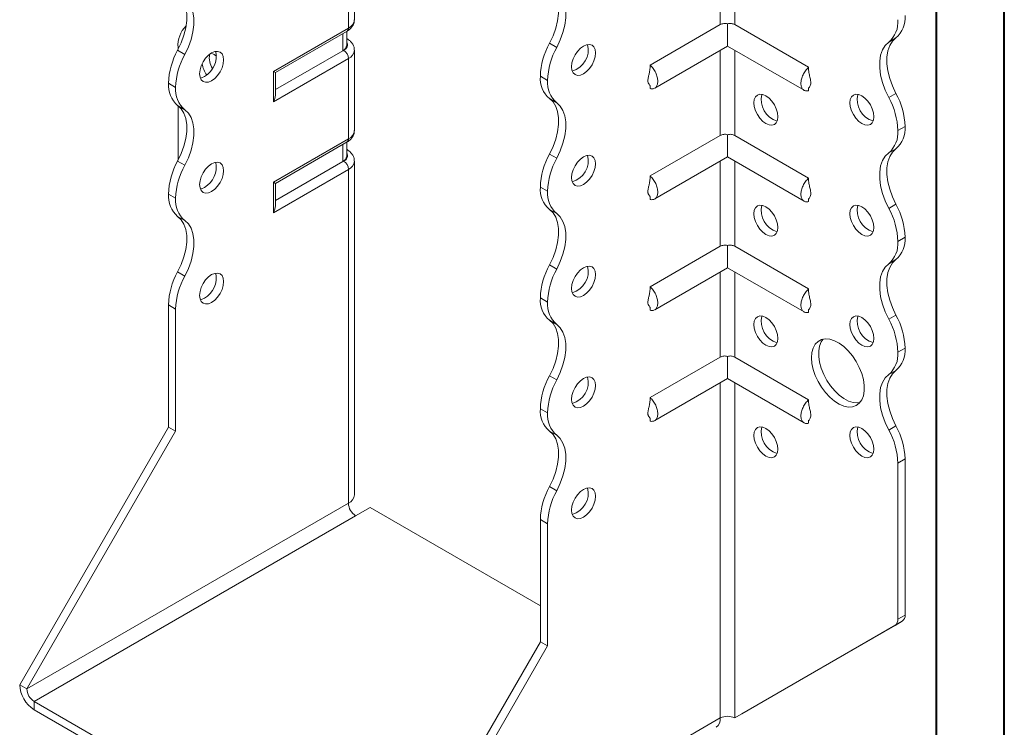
# Model space of a CAD drawing. Header units: millimetres. Extents: x 0 to 210, y 0 to 297.
# Tile 3 of 6: x 138 to 210, y 60 to 112. Entities that reach past the tile are written whole.
import ezdxf

# ---------------------------------------------------------------- set-up
doc = ezdxf.new("R2010")
doc.units = ezdxf.units.MM

msp = doc.modelspace()

# ---------------------------------------------------------------- linework, layer by layer
at = {"color": 7, "linetype": 'Continuous', "lineweight": 40}
for p, q in [((210.079, 0.215), (210.079, 297.215)), ((205.079, 5.215), (205.079, 292.215))]:
    msp.add_line(p, q, dxfattribs=at)
at = {"color": 7, "linetype": 'Continuous', "lineweight": 15}
for p, q in [((162.195, 111.697), (162.195, 117.617)), ((189.157, 117.615), (189.157, 111.339)), ((190.217, 111.339), (190.217, 117.615)), ((161.756, 111.085), (161.756, 117.005)), ((156.23, 107.895), (161.756, 111.085)), ((189.157, 111.339), (183.984, 108.353)), ((189.687, 111.393), (189.687, 109.756)), ((190.217, 111.339), (195.662, 108.196)), ((156.377, 107.81), (161.653, 110.856)), ((161.337, 109.414), (161.337, 110.674)), ((161.629, 109.822), (161.629, 110.843)), ((161.653, 110.293), (161.629, 110.306)), ((161.653, 110.293), (161.629, 110.304)), ((202.093, 110.356), (201.563, 110.05)), ((149.205, 109.655), (149.205, 109.515)), ((176.574, 109.968), (177.104, 109.662)), ((184.322, 106.659), (189.687, 109.756)), ((189.687, 109.756), (195.324, 106.502)), ((149.173, 109.454), (149.703, 109.148)), ((161.756, 108.839), (156.23, 105.649)), ((161.337, 109.414), (156.377, 106.55)), ((161.403, 109.452), (161.337, 109.414)), ((161.756, 102.919), (161.756, 108.839)), ((162.195, 103.532), (162.195, 109.452)), ((189.157, 109.45), (189.157, 103.174)), ((190.217, 103.174), (190.217, 109.45)), ((156.23, 105.649), (156.23, 107.895)), ((156.377, 106.142), (156.377, 107.81)), ((176.429, 107.23), (175.898, 107.536)), ((175.898, 107.536), (176.429, 107.23)), ((175.898, 107.536), (175.898, 107.536)), ((149.028, 106.718), (148.498, 107.024)), ((148.498, 107.023), (148.498, 107.024)), ((148.498, 107.023), (149.028, 106.717)), ((149.028, 106.717), (149.028, 106.718)), ((176.429, 107.23), (176.429, 107.23)), ((183.984, 106.848), (183.984, 106.625)), ((195.662, 106.685), (195.662, 106.468)), ((201.563, 105.967), (202.093, 106.273)), ((149.703, 105.066), (149.173, 105.372)), ((149.205, 105.349), (149.205, 101.35)), ((177.104, 105.579), (176.573, 105.885)), ((202.768, 103.842), (202.238, 103.535)), ((202.238, 103.535), (202.768, 103.841)), ((202.768, 103.842), (202.768, 103.841)), ((189.157, 103.174), (183.984, 100.188)), ((189.687, 103.228), (189.687, 101.591)), ((190.217, 103.174), (195.662, 100.031)), ((202.238, 103.535), (202.238, 103.535)), ((156.23, 99.729), (161.756, 102.919)), ((156.377, 99.645), (161.653, 102.691)), ((161.337, 101.248), (161.337, 102.508)), ((161.629, 101.656), (161.629, 102.677)), ((161.653, 102.128), (161.629, 102.141)), ((161.653, 102.128), (161.629, 102.139)), ((176.574, 101.802), (177.104, 101.496)), ((184.322, 98.493), (189.687, 101.591)), ((189.687, 101.591), (195.324, 98.336)), ((202.093, 102.19), (201.563, 101.884)), ((149.173, 101.289), (149.703, 100.983)), ((161.337, 101.248), (156.377, 98.385)), ((161.403, 101.286), (161.337, 101.248)), ((162.195, 76.688), (162.195, 101.286)), ((189.157, 101.284), (189.157, 95.008)), ((190.217, 95.008), (190.217, 101.284)), ((161.756, 100.674), (156.23, 97.484)), ((161.756, 76.076), (161.756, 100.674)), ((156.23, 97.484), (156.23, 99.729)), ((156.377, 97.977), (156.377, 99.645)), ((149.028, 98.553), (148.498, 98.859)), ((148.498, 98.858), (148.498, 98.859)), ((148.498, 98.858), (149.028, 98.552)), ((176.429, 99.065), (175.898, 99.371)), ((175.898, 99.371), (176.429, 99.064)), ((175.898, 99.371), (175.898, 99.371)), ((176.429, 99.064), (176.429, 99.065)), ((183.984, 98.683), (183.984, 98.46)), ((149.028, 98.552), (149.028, 98.553)), ((195.662, 98.52), (195.662, 98.302)), ((201.563, 97.801), (202.093, 98.107)), ((149.704, 96.901), (149.173, 97.207)), ((177.104, 97.414), (176.573, 97.72)), ((189.687, 95.063), (189.687, 93.425)), ((202.768, 95.677), (202.238, 95.371)), ((202.238, 95.37), (202.768, 95.676)), ((202.238, 95.371), (202.238, 95.37)), ((202.768, 95.677), (202.768, 95.676)), ((189.157, 95.008), (183.984, 92.022)), ((190.217, 95.008), (195.662, 91.865)), ((176.573, 93.637), (177.104, 93.33)), ((202.093, 94.025), (201.563, 93.719)), ((149.173, 93.124), (149.704, 92.818)), ((151.999, 92.975), (151.968, 93.028)), ((184.322, 90.328), (189.687, 93.425)), ((189.157, 93.119), (189.157, 86.843)), ((189.687, 93.425), (195.324, 90.171)), ((190.217, 86.843), (190.217, 93.119)), ((149.028, 90.387), (148.498, 90.693)), ((148.498, 81.691), (148.498, 90.693)), ((176.429, 90.9), (175.898, 91.206)), ((175.898, 91.205), (175.898, 91.206)), ((175.898, 91.205), (176.429, 90.899)), ((176.429, 90.899), (176.429, 90.9)), ((149.028, 81.384), (149.028, 90.387)), ((183.984, 90.517), (183.984, 90.294)), ((195.662, 90.354), (195.662, 90.137)), ((177.104, 89.248), (176.573, 89.555)), ((201.563, 89.635), (202.093, 89.942)), ((202.768, 87.512), (202.238, 87.205)), ((202.238, 87.204), (202.768, 87.51)), ((202.238, 87.205), (202.238, 87.204)), ((202.768, 87.512), (202.768, 87.51)), ((189.157, 86.843), (183.984, 83.857)), ((189.687, 86.897), (189.687, 85.26)), ((190.217, 86.843), (195.662, 83.7)), ((202.093, 85.86), (201.563, 85.553)), ((176.573, 85.471), (177.104, 85.165)), ((184.322, 82.163), (189.687, 85.26)), ((189.157, 84.954), (189.157, 60.258)), ((189.687, 85.26), (195.324, 82.005)), ((190.217, 60.258), (190.217, 84.954)), ((176.429, 82.735), (175.898, 83.041)), ((175.898, 83.041), (176.429, 82.734)), ((175.898, 83.041), (175.898, 83.041)), ((176.429, 82.734), (176.429, 82.735)), ((183.984, 82.352), (183.984, 82.129)), ((195.662, 82.189), (195.662, 81.972)), ((137.538, 62.707), (148.498, 81.691)), ((138.068, 62.401), (149.028, 81.384)), ((149.028, 81.384), (148.498, 81.691)), ((177.104, 81.083), (176.574, 81.389)), ((201.563, 81.47), (202.093, 81.776)), ((202.768, 79.346), (202.238, 79.04)), ((202.768, 79.346), (202.768, 67.844)), ((202.238, 79.04), (202.238, 67.538)), ((176.574, 77.306), (177.104, 77)), ((161.756, 76.076), (138.068, 62.401)), ((162.286, 75.157), (163.347, 75.769)), ((175.898, 68.524), (163.347, 75.769)), ((138.598, 61.482), (162.286, 75.157)), ((176.429, 74.569), (175.898, 74.875)), ((175.898, 65.873), (175.898, 74.875)), ((176.429, 65.566), (176.429, 74.569)), ((202.238, 67.538), (202.768, 67.844)), ((190.217, 60.258), (202.031, 67.08)), ((190.748, 60.564), (202.561, 67.386)), ((202.561, 67.386), (202.031, 67.08)), ((164.938, 46.889), (175.898, 65.873)), ((165.468, 46.583), (176.429, 65.566)), ((175.898, 65.873), (176.429, 65.566)), ((138.068, 62.401), (137.538, 62.707)), ((138.598, 61.482), (164.408, 46.583)), ((138.598, 61.482), (138.598, 60.87)), ((138.598, 60.87), (164.408, 45.97)), ((165.468, 46.583), (189.157, 60.258)), ((189.157, 60.258), (189.157, 60.258)), ((190.217, 60.258), (190.748, 60.564))]:
    msp.add_line(p, q, dxfattribs=at)
at = {"color": 7, "linetype": 'Continuous', "lineweight": 15, "flags": 128}
for points in [[(176.574, 109.968), (176.833, 110.513), (177.034, 111.067), (177.171, 111.617), (177.24, 112.146), (177.24, 112.642), (177.171, 113.092), (177.034, 113.483), (176.833, 113.805), (176.573, 114.051)], [(149.173, 113.538), (149.433, 113.292), (149.633, 112.97), (149.77, 112.579), (149.84, 112.129), (149.84, 111.633), (149.77, 111.103), (149.633, 110.554), (149.433, 110), (149.173, 109.454)], [(149.703, 109.148), (149.963, 109.693), (150.164, 110.248), (150.301, 110.797), (150.37, 111.327), (150.37, 111.823), (150.301, 112.273), (150.164, 112.664), (149.963, 112.986), (149.703, 113.232)], [(177.104, 109.662), (177.363, 110.207), (177.564, 110.761), (177.701, 111.31), (177.77, 111.84), (177.77, 112.336), (177.701, 112.786), (177.564, 113.177), (177.363, 113.499), (177.104, 113.745)], [(202.093, 110.356), (201.834, 110.11), (201.633, 109.788), (201.496, 109.397), (201.426, 108.947), (201.426, 108.451), (201.496, 107.922), (201.633, 107.372), (201.834, 106.818), (202.093, 106.273)], [(179.08, 109.762), (178.852, 109.595), (178.638, 109.37), (178.455, 109.102), (178.315, 108.809), (178.227, 108.512), (178.196, 108.231), (178.227, 107.984), (178.315, 107.789), (178.455, 107.658), (178.638, 107.602), (178.852, 107.623), (179.08, 107.72), (179.309, 107.887), (179.522, 108.112), (179.705, 108.38), (179.846, 108.672), (179.934, 108.97), (179.964, 109.251), (179.934, 109.498), (179.846, 109.693), (179.705, 109.823), (179.522, 109.88), (179.309, 109.859), (179.08, 109.762)], [(201.563, 105.967), (201.303, 106.512), (201.102, 107.066), (200.966, 107.615), (200.896, 108.145), (200.896, 108.641), (200.966, 109.09), (201.102, 109.482), (201.303, 109.804), (201.563, 110.05)], [(151.68, 109.249), (151.451, 109.082), (151.238, 108.857), (151.055, 108.589), (150.914, 108.296), (150.826, 107.999), (150.796, 107.718), (150.826, 107.471), (150.914, 107.276), (151.055, 107.145), (151.238, 107.089), (151.451, 107.11), (151.68, 107.207), (151.909, 107.374), (152.122, 107.599), (152.305, 107.867), (152.445, 108.159), (152.534, 108.457), (152.564, 108.738), (152.534, 108.985), (152.445, 109.18), (152.305, 109.31), (152.122, 109.367), (151.909, 109.346), (151.68, 109.249)], [(152.033, 109.022), (151.857, 109.145), (151.655, 109.234)], [(151.15, 107.513), (150.921, 107.416), (150.849, 107.401)], [(191.631, 105.576), (191.662, 105.823), (191.75, 106.018), (191.89, 106.148), (192.073, 106.205), (192.287, 106.184), (192.515, 106.086), (192.744, 105.92), (192.957, 105.694), (193.14, 105.427), (193.281, 105.134), (193.369, 104.837), (193.399, 104.555), (193.369, 104.309), (193.281, 104.113), (193.14, 103.983), (192.957, 103.927), (192.744, 103.948), (192.515, 104.045), (192.287, 104.212), (192.073, 104.437), (191.89, 104.705), (191.75, 104.997), (191.662, 105.294), (191.631, 105.576)], [(198.702, 105.577), (198.733, 105.823), (198.821, 106.019), (198.961, 106.149), (199.144, 106.205), (199.358, 106.184), (199.586, 106.087), (199.815, 105.92), (200.028, 105.695), (200.211, 105.427), (200.352, 105.135), (200.44, 104.838), (200.47, 104.556), (200.44, 104.309), (200.352, 104.114), (200.211, 103.984), (200.028, 103.927), (199.815, 103.948), (199.586, 104.046), (199.358, 104.213), (199.144, 104.438), (198.961, 104.705), (198.821, 104.998), (198.733, 105.295), (198.702, 105.577)], [(149.173, 105.372), (149.433, 105.127), (149.633, 104.804), (149.77, 104.413), (149.84, 103.964), (149.84, 103.468), (149.77, 102.938), (149.633, 102.389), (149.433, 101.834), (149.173, 101.289)], [(176.574, 101.802), (176.833, 102.347), (177.034, 102.902), (177.171, 103.451), (177.24, 103.981), (177.24, 104.477), (177.171, 104.926), (177.034, 105.317), (176.833, 105.64), (176.573, 105.885)], [(177.104, 101.496), (177.363, 102.041), (177.564, 102.596), (177.701, 103.145), (177.77, 103.675), (177.77, 104.171), (177.701, 104.62), (177.564, 105.011), (177.363, 105.334), (177.104, 105.579)], [(149.703, 100.983), (149.963, 101.528), (150.164, 102.083), (150.301, 102.632), (150.37, 103.161), (150.37, 103.658), (150.301, 104.107), (150.164, 104.498), (149.963, 104.821), (149.703, 105.066)], [(179.08, 101.596), (178.852, 101.429), (178.638, 101.204), (178.455, 100.936), (178.315, 100.644), (178.227, 100.347), (178.196, 100.065), (178.227, 99.818), (178.315, 99.623), (178.455, 99.493), (178.638, 99.436), (178.852, 99.457), (179.08, 99.555), (179.309, 99.722), (179.522, 99.947), (179.705, 100.215), (179.846, 100.507), (179.934, 100.804), (179.964, 101.086), (179.934, 101.332), (179.846, 101.528), (179.705, 101.658), (179.522, 101.714), (179.309, 101.693), (179.08, 101.596)], [(201.563, 97.801), (201.303, 98.346), (201.102, 98.901), (200.966, 99.45), (200.896, 99.979), (200.896, 100.476), (200.966, 100.925), (201.102, 101.316), (201.303, 101.639), (201.563, 101.884)], [(202.093, 102.19), (201.834, 101.945), (201.633, 101.622), (201.496, 101.231), (201.426, 100.782), (201.426, 100.286), (201.496, 99.756), (201.633, 99.207), (201.834, 98.652), (202.093, 98.107)], [(151.68, 101.083), (151.451, 100.916), (151.238, 100.691), (151.055, 100.423), (150.914, 100.131), (150.826, 99.834), (150.796, 99.552), (150.826, 99.305), (150.914, 99.11), (151.055, 98.98), (151.238, 98.923), (151.451, 98.945), (151.68, 99.042), (151.909, 99.209), (152.122, 99.434), (152.305, 99.702), (152.445, 99.994), (152.534, 100.291), (152.564, 100.573), (152.534, 100.82), (152.445, 101.015), (152.305, 101.145), (152.122, 101.202), (151.909, 101.18), (151.68, 101.083)], [(151.15, 99.348), (150.921, 99.251), (150.849, 99.235)], [(191.631, 97.411), (191.662, 97.657), (191.75, 97.852), (191.89, 97.983), (192.073, 98.039), (192.287, 98.018), (192.515, 97.921), (192.744, 97.754), (192.957, 97.529), (193.14, 97.261), (193.281, 96.969), (193.369, 96.672), (193.399, 96.39), (193.369, 96.143), (193.281, 95.948), (193.14, 95.818), (192.957, 95.761), (192.744, 95.782), (192.515, 95.88), (192.287, 96.046), (192.073, 96.271), (191.89, 96.539), (191.75, 96.832), (191.662, 97.129), (191.631, 97.411)], [(198.702, 97.411), (198.733, 97.658), (198.821, 97.853), (198.961, 97.983), (199.144, 98.04), (199.358, 98.019), (199.586, 97.922), (199.815, 97.755), (200.028, 97.53), (200.211, 97.262), (200.352, 96.969), (200.44, 96.672), (200.47, 96.391), (200.44, 96.144), (200.352, 95.949), (200.211, 95.818), (200.028, 95.762), (199.815, 95.783), (199.586, 95.88), (199.358, 96.047), (199.144, 96.272), (198.961, 96.54), (198.821, 96.832), (198.733, 97.13), (198.702, 97.411)], [(149.173, 97.207), (149.433, 96.961), (149.634, 96.639), (149.77, 96.248), (149.84, 95.798), (149.84, 95.302), (149.77, 94.773), (149.634, 94.224), (149.433, 93.669), (149.173, 93.124)], [(176.573, 93.637), (176.833, 94.182), (177.034, 94.736), (177.171, 95.285), (177.24, 95.815), (177.24, 96.311), (177.171, 96.761), (177.034, 97.152), (176.833, 97.474), (176.573, 97.72)], [(177.104, 93.33), (177.363, 93.876), (177.564, 94.43), (177.701, 94.979), (177.77, 95.509), (177.77, 96.005), (177.701, 96.455), (177.564, 96.846), (177.363, 97.168), (177.104, 97.414)], [(149.704, 92.818), (149.963, 93.363), (150.164, 93.917), (150.301, 94.467), (150.37, 94.996), (150.37, 95.492), (150.301, 95.942), (150.164, 96.333), (149.963, 96.655), (149.704, 96.901)], [(201.563, 89.635), (201.303, 90.181), (201.102, 90.735), (200.966, 91.284), (200.896, 91.814), (200.896, 92.31), (200.966, 92.76), (201.102, 93.151), (201.303, 93.473), (201.563, 93.719)], [(202.093, 94.025), (201.834, 93.78), (201.633, 93.457), (201.496, 93.066), (201.426, 92.616), (201.426, 92.12), (201.496, 91.591), (201.633, 91.041), (201.834, 90.487), (202.093, 89.942)], [(151.68, 92.918), (151.451, 92.751), (151.238, 92.526), (151.055, 92.258), (150.914, 91.966), (150.826, 91.668), (150.796, 91.387), (150.826, 91.14), (150.914, 90.945), (151.055, 90.815), (151.238, 90.758), (151.451, 90.779), (151.68, 90.876), (151.909, 91.043), (152.122, 91.268), (152.305, 91.536), (152.445, 91.829), (152.534, 92.126), (152.564, 92.407), (152.534, 92.654), (152.445, 92.849), (152.305, 92.98), (152.122, 93.036), (151.909, 93.015), (151.68, 92.918)], [(179.08, 93.431), (178.852, 93.264), (178.638, 93.039), (178.455, 92.771), (178.315, 92.478), (178.227, 92.181), (178.196, 91.9), (178.227, 91.653), (178.315, 91.458), (178.455, 91.327), (178.638, 91.271), (178.852, 91.292), (179.08, 91.389), (179.309, 91.556), (179.522, 91.781), (179.705, 92.049), (179.846, 92.342), (179.934, 92.639), (179.964, 92.92), (179.934, 93.167), (179.846, 93.362), (179.705, 93.493), (179.522, 93.549), (179.309, 93.528), (179.08, 93.431)], [(151.15, 91.183), (150.921, 91.085), (150.849, 91.07)], [(176.573, 85.471), (176.833, 86.016), (177.034, 86.571), (177.171, 87.12), (177.24, 87.65), (177.24, 88.146), (177.171, 88.595), (177.034, 88.987), (176.833, 89.309), (176.573, 89.555)], [(177.104, 85.165), (177.363, 85.71), (177.564, 86.265), (177.701, 86.814), (177.77, 87.344), (177.77, 87.84), (177.701, 88.289), (177.564, 88.68), (177.363, 89.003), (177.104, 89.248)], [(191.631, 89.245), (191.662, 89.492), (191.75, 89.687), (191.89, 89.817), (192.073, 89.874), (192.287, 89.853), (192.515, 89.756), (192.744, 89.589), (192.957, 89.364), (193.14, 89.096), (193.281, 88.803), (193.369, 88.506), (193.399, 88.225), (193.369, 87.978), (193.281, 87.783), (193.14, 87.652), (192.957, 87.596), (192.744, 87.617), (192.515, 87.714), (192.287, 87.881), (192.073, 88.106), (191.89, 88.374), (191.75, 88.666), (191.662, 88.964), (191.631, 89.245)], [(198.702, 89.246), (198.733, 89.493), (198.821, 89.688), (198.961, 89.818), (199.144, 89.875), (199.358, 89.853), (199.586, 89.756), (199.815, 89.589), (200.028, 89.364), (200.211, 89.096), (200.352, 88.804), (200.44, 88.507), (200.47, 88.225), (200.44, 87.978), (200.352, 87.783), (200.211, 87.653), (200.028, 87.596), (199.815, 87.618), (199.586, 87.715), (199.358, 87.882), (199.144, 88.107), (198.961, 88.375), (198.821, 88.667), (198.733, 88.964), (198.702, 89.246)], [(195.874, 86.796), (195.905, 87.179), (195.998, 87.513), (196.149, 87.789), (196.354, 87.996), (196.606, 88.129), (196.897, 88.183), (197.218, 88.156), (197.558, 88.049), (197.906, 87.866), (198.251, 87.613), (198.583, 87.297), (198.89, 86.929), (199.162, 86.521), (199.392, 86.085), (199.571, 85.636), (199.693, 85.189), (199.755, 84.757), (199.755, 84.354), (199.693, 83.994), (199.571, 83.688), (199.392, 83.445), (199.162, 83.275), (198.89, 83.181), (198.583, 83.167), (198.251, 83.234), (197.906, 83.38), (197.558, 83.599), (197.218, 83.885), (196.897, 84.228), (196.606, 84.618), (196.354, 85.041), (196.149, 85.485), (195.998, 85.935), (195.905, 86.377), (195.874, 86.796)], [(196.735, 88.163), (196.597, 87.965), (196.474, 87.659), (196.412, 87.299), (196.412, 86.896), (196.474, 86.464), (196.597, 86.017), (196.776, 85.568), (197.005, 85.132), (197.278, 84.724), (197.585, 84.356), (197.916, 84.04), (198.262, 83.787), (198.61, 83.604), (198.95, 83.497), (199.27, 83.47), (199.433, 83.489)], [(202.093, 85.86), (201.834, 85.614), (201.633, 85.292), (201.496, 84.9), (201.426, 84.451), (201.426, 83.955), (201.496, 83.425), (201.633, 82.876), (201.834, 82.321), (202.093, 81.776)], [(179.08, 85.265), (178.852, 85.098), (178.638, 84.873), (178.455, 84.606), (178.315, 84.313), (178.227, 84.016), (178.196, 83.734), (178.227, 83.488), (178.315, 83.292), (178.455, 83.162), (178.638, 83.106), (178.852, 83.127), (179.08, 83.224), (179.309, 83.391), (179.522, 83.616), (179.705, 83.884), (179.846, 84.176), (179.934, 84.473), (179.964, 84.755), (179.934, 85.002), (179.846, 85.197), (179.705, 85.327), (179.522, 85.384), (179.309, 85.363), (179.08, 85.265)], [(201.563, 81.47), (201.303, 82.015), (201.102, 82.57), (200.966, 83.119), (200.896, 83.649), (200.896, 84.145), (200.966, 84.594), (201.102, 84.985), (201.303, 85.308), (201.563, 85.553)], [(176.574, 77.306), (176.833, 77.851), (177.034, 78.406), (177.171, 78.955), (177.24, 79.484), (177.24, 79.98), (177.171, 80.43), (177.034, 80.821), (176.833, 81.144), (176.574, 81.389)], [(191.631, 81.08), (191.662, 81.326), (191.75, 81.522), (191.89, 81.652), (192.073, 81.709), (192.287, 81.687), (192.515, 81.59), (192.744, 81.423), (192.957, 81.198), (193.14, 80.93), (193.281, 80.638), (193.369, 80.341), (193.399, 80.059), (193.369, 79.812), (193.281, 79.617), (193.14, 79.487), (192.957, 79.43), (192.744, 79.451), (192.515, 79.549), (192.287, 79.716), (192.073, 79.941), (191.89, 80.209), (191.75, 80.501), (191.662, 80.798), (191.631, 81.08)], [(198.702, 81.08), (198.733, 81.327), (198.821, 81.522), (198.961, 81.653), (199.144, 81.709), (199.358, 81.688), (199.586, 81.591), (199.815, 81.424), (200.028, 81.199), (200.211, 80.931), (200.352, 80.639), (200.44, 80.341), (200.47, 80.06), (200.44, 79.813), (200.352, 79.618), (200.211, 79.488), (200.028, 79.431), (199.815, 79.452), (199.586, 79.549), (199.358, 79.716), (199.144, 79.941), (198.961, 80.209), (198.821, 80.502), (198.733, 80.799), (198.702, 81.08)], [(177.104, 77), (177.363, 77.545), (177.564, 78.099), (177.701, 78.649), (177.77, 79.178), (177.77, 79.674), (177.701, 80.124), (177.564, 80.515), (177.363, 80.837), (177.104, 81.083)], [(179.08, 77.1), (178.852, 76.933), (178.638, 76.708), (178.455, 76.44), (178.315, 76.148), (178.227, 75.851), (178.196, 75.569), (178.227, 75.322), (178.315, 75.127), (178.455, 74.997), (178.638, 74.94), (178.852, 74.961), (179.08, 75.059), (179.309, 75.225), (179.522, 75.45), (179.705, 75.718), (179.846, 76.011), (179.934, 76.308), (179.964, 76.589), (179.934, 76.836), (179.846, 77.031), (179.705, 77.162), (179.522, 77.218), (179.309, 77.197), (179.08, 77.1)]]:
    msp.add_lwpolyline(points, dxfattribs=at)
at = {"color": 7, "linetype": 'Continuous', "lineweight": 15}
for centre, radius, start, end in [((200.815, 111.842), 1.96, 310.68797, 4.83571), ((151.206, 109.812), 2.008, 134.70158, 184.47927), ((161.511, 111.058), 0.246, 305.01333, 6.29885), ((161.445, 111.772), 0.754, 294.37466, 354.3052), ((200.285, 111.536), 1.96, 310.68797, 4.83571), ((161.129, 109.872), 0.503, 294.37466, 354.3052), ((161.253, 109.856), 0.431, 290.26685, 29.20572), ((181.207, 107.371), 5.312, 150.73691, 178.21768), ((181.738, 107.065), 5.312, 150.73691, 178.21768), ((177.782, 109.49), 1.645, 286.50732, 13.49805), ((153.804, 106.859), 5.308, 150.73258, 178.21727), ((154.334, 106.553), 5.308, 150.73258, 178.21727), ((150.279, 109.016), 1.737, 300.09623, 11.47264), ((153.097, 108.934), 1.589, 172.49112, 211.152), ((160.989, 108.804), 0.768, 2.60548, 57.39452), ((161.46, 109.516), 0.738, 293.67083, 355.26574), ((152.935, 108.755), 1.973, 188.68352, 214.85578), ((177.85, 107.371), 1.959, 175.16254, 229.32327), ((150.45, 106.858), 1.959, 175.16254, 229.32327), ((150.98, 106.552), 1.959, 175.16254, 229.32327), ((178.38, 107.065), 1.959, 175.16254, 229.32327), ((193.814, 105.815), 1.645, 166.50195, 253.49268), ((200.885, 105.816), 1.645, 166.50195, 253.49268), ((196.929, 103.37), 5.312, 1.78232, 29.26309), ((197.459, 103.676), 5.312, 1.78232, 29.26309), ((200.817, 103.676), 1.959, 310.67673, 4.83746), ((161.445, 103.607), 0.754, 294.37466, 354.3052), ((200.286, 103.37), 1.959, 310.67673, 4.83746), ((161.511, 102.892), 0.246, 305.01333, 6.29885), ((161.129, 101.706), 0.503, 294.37466, 354.3052), ((161.253, 101.691), 0.431, 290.26685, 29.20572), ((181.207, 99.206), 5.312, 150.73691, 178.21768), ((177.782, 101.325), 1.645, 286.50732, 13.49805), ((153.804, 98.694), 5.308, 150.73258, 178.21727), ((154.334, 98.388), 5.308, 150.73258, 178.21727), ((150.279, 100.85), 1.737, 300.09623, 11.47264), ((160.989, 100.639), 0.768, 2.60548, 57.39452), ((161.46, 101.35), 0.738, 293.67083, 355.26574), ((181.738, 98.9), 5.312, 150.73691, 178.21768), ((150.451, 98.693), 1.96, 175.16429, 229.31203), ((177.85, 99.205), 1.959, 175.16254, 229.32327), ((178.38, 98.899), 1.959, 175.16254, 229.32327), ((150.981, 98.387), 1.96, 175.16429, 229.31203), ((193.814, 97.65), 1.645, 166.50195, 253.49268), ((200.885, 97.65), 1.645, 166.50195, 253.49268), ((197.463, 95.512), 5.308, 1.78273, 29.26742), ((196.932, 95.206), 5.308, 1.78273, 29.26742), ((200.286, 95.204), 1.959, 310.67673, 4.83746), ((200.817, 95.511), 1.959, 310.67673, 4.83746), ((181.204, 91.041), 5.308, 150.73258, 178.21727), ((153.807, 90.528), 5.312, 150.73691, 178.21768), ((150.279, 92.685), 1.737, 300.09623, 11.47264), ((181.734, 90.735), 5.308, 150.73258, 178.21727), ((177.782, 93.16), 1.645, 286.50732, 13.49805), ((154.337, 90.221), 5.312, 150.73691, 178.21768), ((177.85, 91.04), 1.959, 175.16254, 229.32327), ((178.38, 90.734), 1.959, 175.16254, 229.32327), ((193.814, 89.484), 1.645, 166.50195, 253.49268), ((200.885, 89.485), 1.645, 166.50195, 253.49268), ((196.932, 87.04), 5.308, 1.78273, 29.26742), ((197.463, 87.346), 5.308, 1.78273, 29.26742), ((200.286, 87.039), 1.959, 310.67673, 4.83746), ((200.817, 87.345), 1.959, 310.67673, 4.83746), ((181.204, 82.876), 5.308, 150.73258, 178.21727), ((181.734, 82.57), 5.308, 150.73258, 178.21727), ((177.782, 84.994), 1.645, 286.50732, 13.49805), ((177.851, 82.875), 1.96, 175.16429, 229.31203), ((178.382, 82.569), 1.96, 175.16429, 229.31203), ((193.814, 81.319), 1.645, 166.50195, 253.49268), ((200.885, 81.32), 1.645, 166.50195, 253.49268), ((196.932, 78.875), 5.308, 1.78273, 29.26742), ((197.463, 79.181), 5.308, 1.78273, 29.26742), ((181.207, 74.71), 5.312, 150.73691, 178.21768), ((181.738, 74.403), 5.312, 150.73691, 178.21768), ((177.782, 76.829), 1.645, 286.50732, 13.49805), ((161.445, 76.763), 0.754, 294.37466, 354.3052), ((162.908, 76.128), 1.153, 182.60548, 237.39452), ((201.737, 67.488), 0.503, 305.69804, 5.62038), ((202.268, 67.795), 0.503, 305.69804, 5.62038), ((139.841, 62.812), 2.305, 182.60548, 237.39452), ((139.219, 62.453), 1.153, 182.60548, 237.39452), ((188.422, 60.177), 0.739, 305.01333, 6.29885), ((189.687, 59.234), 1.153, 62.60967, 117.39033)]:
    msp.add_arc(centre, radius, start, end, dxfattribs=at)
for centre, major_axis, ratio, start_param, end_param in [((155.877, 108.099), (0.5, -0.289), 0.00007, 0.000041, 0.785439), ((155.877, 105.853), (0.354, 0.612), 0.577335, 4.71243, 5.497828), ((155.877, 99.933), (0.5, -0.289), 0.00007, 0.000041, 0.785439), ((155.877, 97.688), (0.354, 0.612), 0.577335, 4.71243, 5.497828)]:
    msp.add_ellipse(centre, major_axis=major_axis, ratio=ratio, start_param=start_param, end_param=end_param, dxfattribs=at)
for points, knots in [([(161.653, 110.856), (161.704, 110.888), (161.833, 110.97), (162.001, 111.134), (162.131, 111.351), (162.196, 111.544), (162.188, 111.659), (162.186, 111.693)], [0, 0, 0, 0, 0.1689198, 0.4266685, 0.6678898, 0.9007041, 1, 1, 1, 1]), ([(189.687, 111.393), (189.641, 111.408), (189.592, 111.417), (189.497, 111.425), (189.45, 111.424), (189.312, 111.408), (189.228, 111.38), (189.157, 111.339)], [0, 0, 0, 0, 0.25, 0.25, 0.5, 0.5, 1, 1, 1, 1]), ([(190.217, 111.339), (190.182, 111.359), (190.143, 111.377), (190.06, 111.404), (190.016, 111.413), (189.879, 111.43), (189.781, 111.423), (189.687, 111.393)], [0, 0, 0, 0, 0.25, 0.25, 0.5, 0.5, 1, 1, 1, 1]), ([(162.186, 109.455), (162.187, 109.505), (162.189, 109.638), (162.11, 109.843), (161.971, 110.049), (161.81, 110.196), (161.694, 110.268), (161.653, 110.293)], [0, 0, 0, 0, 0.144519, 0.382799, 0.618771, 0.865416, 1, 1, 1, 1]), ([(183.984, 108.149), (183.971, 108.032), (183.948, 107.833), (183.878, 107.594), (183.838, 107.416), (183.815, 107.264), (183.82, 107.131), (183.844, 107.041), (183.882, 106.96), (183.949, 106.897), (183.972, 106.852), (183.984, 106.829)], [0, 0, 0, 0, 0.183504, 0.31194, 0.386743, 0.467744, 0.560177, 0.6132, 0.6742, 0.824602, 1, 1, 1, 1]), ([(183.984, 106.625), (184.024, 106.614), (184.064, 106.609), (184.141, 106.606), (184.178, 106.609), (184.246, 106.624), (184.279, 106.636), (184.339, 106.668), (184.368, 106.688), (184.418, 106.736), (184.44, 106.764), (184.479, 106.827), (184.496, 106.862), (184.523, 106.939), (184.533, 106.98), (184.546, 107.067), (184.55, 107.114), (184.55, 107.211), (184.546, 107.261), (184.533, 107.364), (184.523, 107.417), (184.483, 107.578), (184.444, 107.687), (184.342, 107.901), (184.282, 108.002), (184.177, 108.146), (184.141, 108.191), (184.064, 108.277), (184.024, 108.316), (183.984, 108.353)], [0, 0, 0, 0, 0.0625, 0.0625, 0.125, 0.125, 0.1875, 0.1875, 0.25, 0.25, 0.3125, 0.3125, 0.375, 0.375, 0.4375, 0.4375, 0.5, 0.5, 0.5625, 0.5625, 0.625, 0.625, 0.75, 0.75, 0.875, 0.875, 0.9375, 0.9375, 1, 1, 1, 1]), ([(195.662, 108.196), (195.622, 108.159), (195.582, 108.119), (195.506, 108.034), (195.469, 107.989), (195.4, 107.894), (195.368, 107.845), (195.307, 107.743), (195.279, 107.69), (195.228, 107.584), (195.206, 107.531), (195.167, 107.423), (195.15, 107.368), (195.123, 107.261), (195.113, 107.208), (195.1, 107.105), (195.096, 107.054), (195.096, 106.909), (195.11, 106.82), (195.163, 106.667), (195.202, 106.604), (195.304, 106.507), (195.364, 106.475), (195.468, 106.452), (195.505, 106.449), (195.582, 106.452), (195.622, 106.457), (195.662, 106.468)], [0, 0, 0, 0, 0.0625, 0.0625, 0.125, 0.125, 0.1875, 0.1875, 0.25, 0.25, 0.3125, 0.3125, 0.375, 0.375, 0.4375, 0.4375, 0.5, 0.5, 0.625, 0.625, 0.75, 0.75, 0.875, 0.875, 0.9375, 0.9375, 1, 1, 1, 1]), ([(195.667, 106.674), (195.67, 106.674), (195.676, 106.675), (195.724, 106.734), (195.786, 106.837), (195.821, 106.948), (195.829, 107.05), (195.824, 107.166), (195.788, 107.364), (195.703, 107.646), (195.676, 107.87), (195.662, 107.992)], [0, 0, 0, 0, 0.08308, 0.205474, 0.3297739, 0.4350469, 0.4818904, 0.5270815, 0.6370912, 0.80214, 1, 1, 1, 1]), ([(161.653, 102.691), (161.704, 102.723), (161.833, 102.804), (162.001, 102.969), (162.131, 103.185), (162.196, 103.379), (162.188, 103.494), (162.186, 103.528)], [0, 0, 0, 0, 0.16892, 0.426669, 0.66789, 0.900704, 1, 1, 1, 1]), ([(189.687, 103.228), (189.641, 103.242), (189.592, 103.252), (189.497, 103.26), (189.45, 103.259), (189.312, 103.243), (189.228, 103.215), (189.157, 103.174)], [0, 0, 0, 0, 0.25, 0.25, 0.5, 0.5, 1, 1, 1, 1]), ([(190.217, 103.174), (190.182, 103.194), (190.143, 103.211), (190.06, 103.238), (190.016, 103.248), (189.879, 103.264), (189.781, 103.257), (189.687, 103.228)], [0, 0, 0, 0, 0.25, 0.25, 0.5, 0.5, 1, 1, 1, 1]), ([(162.186, 101.29), (162.187, 101.34), (162.189, 101.473), (162.11, 101.677), (161.971, 101.884), (161.81, 102.03), (161.694, 102.102), (161.653, 102.128)], [0, 0, 0, 0, 0.144519, 0.382799, 0.618771, 0.865416, 1, 1, 1, 1]), ([(183.984, 98.46), (184.024, 98.449), (184.064, 98.443), (184.141, 98.441), (184.178, 98.444), (184.246, 98.459), (184.279, 98.47), (184.339, 98.502), (184.368, 98.523), (184.418, 98.571), (184.44, 98.598), (184.479, 98.661), (184.496, 98.697), (184.523, 98.773), (184.533, 98.814), (184.546, 98.902), (184.55, 98.949), (184.55, 99.046), (184.546, 99.095), (184.533, 99.198), (184.523, 99.252), (184.483, 99.413), (184.444, 99.521), (184.342, 99.735), (184.282, 99.837), (184.177, 99.98), (184.141, 100.026), (184.064, 100.111), (184.024, 100.151), (183.984, 100.188)], [0, 0, 0, 0, 0.0625, 0.0625, 0.125, 0.125, 0.1875, 0.1875, 0.25, 0.25, 0.3125, 0.3125, 0.375, 0.375, 0.4375, 0.4375, 0.5, 0.5, 0.5625, 0.5625, 0.625, 0.625, 0.75, 0.75, 0.875, 0.875, 0.9375, 0.9375, 1, 1, 1, 1]), ([(183.984, 99.984), (183.971, 99.867), (183.948, 99.668), (183.878, 99.429), (183.838, 99.251), (183.815, 99.098), (183.82, 98.965), (183.844, 98.876), (183.882, 98.794), (183.949, 98.731), (183.972, 98.687), (183.984, 98.663)], [0, 0, 0, 0, 0.183504, 0.31194, 0.386743, 0.467744, 0.560177, 0.6132, 0.6742, 0.824602, 1, 1, 1, 1]), ([(195.662, 100.031), (195.622, 99.993), (195.582, 99.954), (195.506, 99.869), (195.469, 99.823), (195.4, 99.729), (195.368, 99.68), (195.307, 99.578), (195.279, 99.525), (195.228, 99.419), (195.206, 99.365), (195.167, 99.257), (195.15, 99.202), (195.123, 99.095), (195.113, 99.043), (195.1, 98.94), (195.096, 98.889), (195.096, 98.743), (195.11, 98.655), (195.163, 98.502), (195.202, 98.438), (195.304, 98.341), (195.364, 98.309), (195.468, 98.287), (195.505, 98.284), (195.582, 98.286), (195.622, 98.292), (195.662, 98.302)], [0, 0, 0, 0, 0.0625, 0.0625, 0.125, 0.125, 0.1875, 0.1875, 0.25, 0.25, 0.3125, 0.3125, 0.375, 0.375, 0.4375, 0.4375, 0.5, 0.5, 0.625, 0.625, 0.75, 0.75, 0.875, 0.875, 0.9375, 0.9375, 1, 1, 1, 1]), ([(195.667, 98.509), (195.67, 98.509), (195.676, 98.509), (195.724, 98.569), (195.786, 98.672), (195.821, 98.782), (195.829, 98.884), (195.824, 99.001), (195.788, 99.198), (195.703, 99.481), (195.676, 99.705), (195.662, 99.827)], [0, 0, 0, 0, 0.08308, 0.205474, 0.329774, 0.435047, 0.48189, 0.527082, 0.637091, 0.80214, 1, 1, 1, 1]), ([(189.687, 95.063), (189.641, 95.077), (189.592, 95.086), (189.497, 95.094), (189.45, 95.093), (189.312, 95.077), (189.228, 95.049), (189.157, 95.008)], [0, 0, 0, 0, 0.25, 0.25, 0.5, 0.5, 1, 1, 1, 1]), ([(190.217, 95.008), (190.182, 95.029), (190.143, 95.046), (190.06, 95.073), (190.016, 95.083), (189.879, 95.099), (189.781, 95.092), (189.687, 95.063)], [0, 0, 0, 0, 0.25, 0.25, 0.5, 0.5, 1, 1, 1, 1]), ([(183.984, 91.818), (183.971, 91.701), (183.948, 91.502), (183.878, 91.263), (183.838, 91.085), (183.815, 90.933), (183.82, 90.8), (183.844, 90.71), (183.882, 90.629), (183.949, 90.566), (183.972, 90.522), (183.984, 90.498)], [0, 0, 0, 0, 0.183504, 0.31194, 0.386743, 0.467744, 0.560177, 0.6132, 0.6742, 0.824602, 1, 1, 1, 1]), ([(183.984, 90.294), (184.024, 90.284), (184.064, 90.278), (184.141, 90.276), (184.178, 90.279), (184.246, 90.293), (184.279, 90.305), (184.339, 90.337), (184.368, 90.357), (184.418, 90.405), (184.44, 90.433), (184.479, 90.496), (184.496, 90.532), (184.523, 90.608), (184.533, 90.649), (184.546, 90.736), (184.55, 90.783), (184.55, 90.88), (184.546, 90.93), (184.533, 91.033), (184.523, 91.086), (184.483, 91.248), (184.444, 91.356), (184.342, 91.57), (184.282, 91.671), (184.177, 91.815), (184.141, 91.86), (184.064, 91.946), (184.024, 91.985), (183.984, 92.022)], [0, 0, 0, 0, 0.0625, 0.0625, 0.125, 0.125, 0.1875, 0.1875, 0.25, 0.25, 0.3125, 0.3125, 0.375, 0.375, 0.4375, 0.4375, 0.5, 0.5, 0.5625, 0.5625, 0.625, 0.625, 0.75, 0.75, 0.875, 0.875, 0.9375, 0.9375, 1, 1, 1, 1]), ([(195.662, 91.865), (195.622, 91.828), (195.582, 91.789), (195.506, 91.703), (195.469, 91.658), (195.4, 91.563), (195.368, 91.514), (195.307, 91.413), (195.279, 91.359), (195.228, 91.253), (195.206, 91.2), (195.167, 91.092), (195.15, 91.037), (195.123, 90.93), (195.113, 90.877), (195.1, 90.774), (195.096, 90.723), (195.096, 90.578), (195.11, 90.49), (195.163, 90.336), (195.202, 90.273), (195.304, 90.176), (195.364, 90.144), (195.468, 90.121), (195.505, 90.118), (195.582, 90.121), (195.622, 90.126), (195.662, 90.137)], [0, 0, 0, 0, 0.0625, 0.0625, 0.125, 0.125, 0.1875, 0.1875, 0.25, 0.25, 0.3125, 0.3125, 0.375, 0.375, 0.4375, 0.4375, 0.5, 0.5, 0.625, 0.625, 0.75, 0.75, 0.875, 0.875, 0.9375, 0.9375, 1, 1, 1, 1]), ([(195.667, 90.343), (195.67, 90.344), (195.676, 90.344), (195.724, 90.403), (195.786, 90.507), (195.821, 90.617), (195.829, 90.719), (195.824, 90.835), (195.788, 91.033), (195.703, 91.315), (195.676, 91.539), (195.662, 91.661)], [0, 0, 0, 0, 0.08308, 0.205474, 0.3297739, 0.4350469, 0.4818904, 0.5270815, 0.6370912, 0.80214, 1, 1, 1, 1]), ([(189.687, 86.897), (189.641, 86.912), (189.592, 86.921), (189.497, 86.929), (189.45, 86.928), (189.312, 86.912), (189.228, 86.884), (189.157, 86.843)], [0, 0, 0, 0, 0.25, 0.25, 0.5, 0.5, 1, 1, 1, 1]), ([(190.217, 86.843), (190.182, 86.863), (190.143, 86.881), (190.06, 86.908), (190.016, 86.917), (189.879, 86.933), (189.781, 86.926), (189.687, 86.897)], [0, 0, 0, 0, 0.25, 0.25, 0.5, 0.5, 1, 1, 1, 1]), ([(183.984, 83.653), (183.971, 83.536), (183.948, 83.337), (183.878, 83.098), (183.838, 82.92), (183.815, 82.767), (183.82, 82.634), (183.844, 82.545), (183.882, 82.464), (183.949, 82.4), (183.972, 82.356), (183.984, 82.332)], [0, 0, 0, 0, 0.1835039, 0.3119402, 0.3867433, 0.4677443, 0.5601769, 0.6132004, 0.6741999, 0.8246021, 1, 1, 1, 1]), ([(183.984, 82.129), (184.024, 82.118), (184.064, 82.113), (184.141, 82.11), (184.178, 82.113), (184.246, 82.128), (184.279, 82.14), (184.339, 82.171), (184.368, 82.192), (184.418, 82.24), (184.44, 82.268), (184.479, 82.331), (184.496, 82.366), (184.523, 82.443), (184.533, 82.484), (184.546, 82.571), (184.55, 82.618), (184.55, 82.715), (184.546, 82.765), (184.533, 82.868), (184.523, 82.921), (184.483, 83.082), (184.444, 83.191), (184.342, 83.404), (184.282, 83.506), (184.177, 83.649), (184.141, 83.695), (184.064, 83.78), (184.024, 83.82), (183.984, 83.857)], [0, 0, 0, 0, 0.0625, 0.0625, 0.125, 0.125, 0.1875, 0.1875, 0.25, 0.25, 0.3125, 0.3125, 0.375, 0.375, 0.4375, 0.4375, 0.5, 0.5, 0.5625, 0.5625, 0.625, 0.625, 0.75, 0.75, 0.875, 0.875, 0.9375, 0.9375, 1, 1, 1, 1]), ([(195.662, 83.7), (195.622, 83.663), (195.582, 83.623), (195.506, 83.538), (195.469, 83.492), (195.4, 83.398), (195.368, 83.349), (195.307, 83.247), (195.279, 83.194), (195.228, 83.088), (195.206, 83.034), (195.167, 82.926), (195.15, 82.872), (195.123, 82.764), (195.113, 82.712), (195.1, 82.609), (195.096, 82.558), (195.096, 82.413), (195.11, 82.324), (195.163, 82.171), (195.202, 82.107), (195.304, 82.01), (195.364, 81.978), (195.468, 81.956), (195.505, 81.953), (195.582, 81.956), (195.622, 81.961), (195.662, 81.972)], [0, 0, 0, 0, 0.0625, 0.0625, 0.125, 0.125, 0.1875, 0.1875, 0.25, 0.25, 0.3125, 0.3125, 0.375, 0.375, 0.4375, 0.4375, 0.5, 0.5, 0.625, 0.625, 0.75, 0.75, 0.875, 0.875, 0.9375, 0.9375, 1, 1, 1, 1]), ([(195.667, 82.178), (195.67, 82.178), (195.676, 82.179), (195.724, 82.238), (195.786, 82.341), (195.821, 82.452), (195.829, 82.554), (195.824, 82.67), (195.788, 82.868), (195.703, 83.15), (195.676, 83.374), (195.662, 83.496)], [0, 0, 0, 0, 0.08308, 0.205474, 0.329774, 0.435047, 0.48189, 0.527082, 0.637091, 0.80214, 1, 1, 1, 1])]:
    msp.add_open_spline(points, degree=3, knots=knots, dxfattribs=at)
for points in [[(183.984, 108.353), (183.984, 108.285), (183.984, 108.217), (183.984, 108.149)], [(195.662, 108.196), (195.662, 108.128), (195.662, 108.06), (195.662, 107.992)], [(183.984, 100.188), (183.984, 100.12), (183.984, 100.052), (183.984, 99.984)], [(195.662, 100.031), (195.662, 99.963), (195.662, 99.895), (195.662, 99.827)], [(183.984, 92.022), (183.984, 91.954), (183.984, 91.886), (183.984, 91.818)], [(195.662, 91.865), (195.662, 91.797), (195.662, 91.729), (195.662, 91.661)], [(183.984, 83.857), (183.984, 83.789), (183.984, 83.721), (183.984, 83.653)], [(195.662, 83.7), (195.662, 83.632), (195.662, 83.564), (195.662, 83.496)]]:
    msp.add_open_spline(points, degree=3, dxfattribs=at)

doc.saveas('drawing.dxf')
